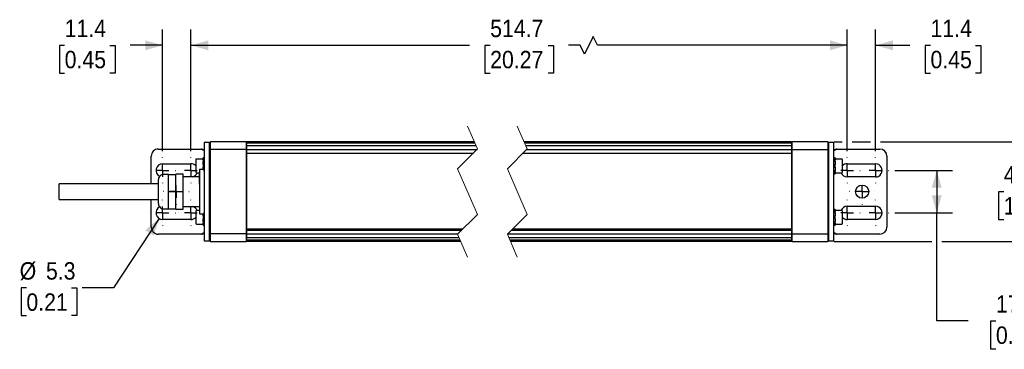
# Model space of a CAD drawing. Header units: millimetres. Extents: x 11 to 864, y 0 to 548.
# Tile 2 of 4: x 34 to 430, y 356 to 488. Entities that reach past the tile are written whole.
import ezdxf

# ---------------------------------------------------------------- set-up
doc = ezdxf.new("R2010")
doc.units = ezdxf.units.MM
doc.header["$LTSCALE"] = 2
for name, pattern in [('SLD-Center', [19.05, 15.24, -1.27, 1.27, -1.27]), ('SLD-Dashed', [5.08, 2.54, 2.54]), ('SLD-Solid', [0])]:
    doc.linetypes.add(name, pattern=pattern)
doc.layers.add('CENTER', color=40, linetype='SLD-Center')
doc.layers.add('DIMENSIONS', color=140, linetype='SLD-Solid', lineweight=25)
doc.styles.add('SLDTEXTSTYLE0', font='GOTHIC.TTF', dxfattribs={"width": 0.913})
doc.dimstyles.new('SLDDIMSTYLE1', dxfattribs={"dimtxt": 7, "dimasz": 7, "dimexe": 0, "dimexo": 0.0625, "dimgap": 1.75, "dimtad": 0, "dimtih": 1, "dimtoh": 1, "dimdec": 1, "dimrnd": 1e-09, "dimzin": 12, "dimdsep": 46, "dimtxsty": 'SLDTEXTSTYLE0', "dimsah": 1, "dimcen": 0.09, "dimadec": 0, "dimazin": 3, "dimtfac": 1, "dimtdec": 1, "dimtofl": 0, "dimtmove": 0, "dimatfit": 3, "dimfxl": 0, "dimfrac": 2, "dimtolj": 1, "dimtzin": 12, "dimarcsym": 0})
doc.dimstyles.new('SLDDIMSTYLE2', dxfattribs={"dimtxt": 7, "dimasz": 7, "dimexe": 0, "dimexo": 0.0625, "dimgap": 1.75, "dimtad": 0, "dimtih": 1, "dimtoh": 1, "dimdec": 1, "dimrnd": 1e-09, "dimzin": 12, "dimdsep": 46, "dimtxsty": 'SLDTEXTSTYLE0', "dimsah": 1, "dimcen": 0.09, "dimadec": 0, "dimazin": 3, "dimtfac": 1, "dimtdec": 1, "dimtmove": 0, "dimatfit": 0, "dimfxl": 0, "dimfrac": 2, "dimtolj": 1, "dimtzin": 12, "dimarcsym": 0})
doc.dimstyles.new('SLDDIMSTYLE4', dxfattribs={"dimtxt": 7, "dimasz": 7, "dimexe": 0, "dimexo": 0.0625, "dimgap": 1.75, "dimtad": 0, "dimtih": 1, "dimtoh": 1, "dimdec": 1, "dimrnd": 1e-09, "dimzin": 4, "dimdsep": 46, "dimtxsty": 'SLDTEXTSTYLE0', "dimsah": 1, "dimcen": 0.09, "dimadec": 0, "dimazin": 1, "dimtfac": 1, "dimtdec": 1, "dimtmove": 0, "dimatfit": 0, "dimfxl": 0, "dimfrac": 2, "dimtolj": 1, "dimtzin": 12, "dimarcsym": 0})
doc.dimstyles.new('SLDDIMSTYLE5', dxfattribs={"dimtxt": 7, "dimasz": 7, "dimexe": 0, "dimexo": 0.0625, "dimgap": 1.75, "dimtad": 0, "dimtih": 1, "dimtoh": 1, "dimdec": 1, "dimrnd": 1e-09, "dimzin": 12, "dimdsep": 46, "dimtxsty": 'SLDTEXTSTYLE0', "dimsah": 1, "dimcen": 0, "dimadec": 0, "dimazin": 3, "dimtfac": 1, "dimtdec": 1, "dimtofl": 0, "dimtmove": 0, "dimatfit": 3, "dimfxl": 0, "dimfrac": 2, "dimtolj": 1, "dimtzin": 12, "dimarcsym": 0})

# ---------------------------------------------------------------- blocks, each defined once
blk = doc.blocks.new('_D_10')
at = {"layer": 'DIMENSIONS'}
for p, q in [((102.92, 435.26), (102.92, 484.16)), ((366.79, 435.26), (366.79, 484.16)), ((264.66, 481.31), (261.16, 474.31)), ((266.41, 477.81), (264.66, 481.31)), ((102.92, 477.81), (214.95, 477.81)), ((223.22, 477.76), (221.09, 477.76)), ((221.09, 477.76), (221.09, 466.65)), ((246.49, 477.76), (248.63, 477.76)), ((248.63, 477.76), (248.63, 466.65)), ((259.41, 477.81), (254.77, 477.81)), ((261.16, 474.31), (259.41, 477.81)), ((366.79, 477.81), (266.41, 477.81)), ((221.09, 466.65), (223.22, 466.65)), ((248.63, 466.65), (246.49, 466.65))]:
    blk.add_line(p, q, dxfattribs=at)
for points in [[(102.92, 477.81), (109.92, 475.81), (109.92, 479.81)], [(366.79, 477.81), (359.79, 479.81), (359.79, 475.81)]]:
    blk.add_solid(points, dxfattribs=at)
at = {"layer": 'DIMENSIONS', "char_height": 7, "attachment_point": 1, "style": 'SLDTEXTSTYLE0'}
for s, insert in [('514.7', (223.22, 488.12)), ('20.27', (223.22, 475.59))]:
    blk.add_mtext(s, dxfattribs=dict(at, insert=insert))
blk = doc.blocks.new('_D_11')
at = {"layer": 'DIMENSIONS'}
for p, q in [((366.79, 435.26), (366.79, 484.16)), ((378.19, 435.26), (378.19, 484.16)), ((366.79, 477.81), (352.79, 477.81)), ((378.19, 477.81), (391.97, 477.81)), ((400.25, 477.76), (398.11, 477.76)), ((398.11, 477.76), (398.11, 466.65)), ((418.35, 477.76), (420.48, 477.76)), ((420.48, 477.76), (420.48, 466.65)), ((398.11, 466.65), (400.25, 466.65)), ((420.48, 466.65), (418.35, 466.65))]:
    blk.add_line(p, q, dxfattribs=at)
for points in [[(366.79, 477.81), (359.79, 479.81), (359.79, 475.81)], [(378.19, 477.81), (385.19, 475.81), (385.19, 479.81)]]:
    blk.add_solid(points, dxfattribs=at)
at = {"layer": 'DIMENSIONS', "char_height": 7, "attachment_point": 1, "style": 'SLDTEXTSTYLE0'}
for s, insert in [('11.4', (400.25, 488.12)), ('0.45', (400.25, 475.59))]:
    blk.add_mtext(s, dxfattribs=dict(at, insert=insert))
blk = doc.blocks.new('_D_12')
at = {"layer": 'DIMENSIONS'}
for p, q in [((438.75, 438.98), (438.75, 452.98)), ((361.46, 438.98), (364.79, 438.98)), ((368.79, 438.98), (376.19, 438.98)), ((380.19, 438.98), (445.1, 438.98)), ((429.7, 418.93), (427.57, 418.93)), ((427.57, 418.93), (427.57, 407.81)), ((447.8, 418.93), (449.93, 418.93)), ((449.93, 418.93), (449.93, 407.81)), ((427.57, 407.81), (429.7, 407.81)), ((449.93, 407.81), (447.8, 407.81)), ((361.46, 398.98), (400.75, 398.98)), ((404.75, 398.98), (445.1, 398.98)), ((438.75, 398.98), (438.75, 384.98))]:
    blk.add_line(p, q, dxfattribs=at)
for points in [[(438.75, 438.98), (440.75, 445.98), (436.75, 445.98)], [(438.75, 398.98), (436.75, 391.98), (440.75, 391.98)]]:
    blk.add_solid(points, dxfattribs=at)
at = {"layer": 'DIMENSIONS', "char_height": 7, "attachment_point": 1, "style": 'SLDTEXTSTYLE0'}
for s, insert in [('40.0', (429.7, 429.29)), ('1.57', (429.7, 416.76))]:
    blk.add_mtext(s, dxfattribs=dict(at, insert=insert))
blk = doc.blocks.new('_D_13')
at = {"layer": 'DIMENSIONS'}
for p, q in [((385.92, 427.53), (409.1, 427.53)), ((402.75, 427.53), (402.75, 410.43)), ((385.92, 410.43), (409.1, 410.43)), ((402.75, 366.98), (402.75, 410.43)), ((415.45, 366.98), (402.75, 366.98)), ((426.56, 366.93), (424.43, 366.93)), ((424.43, 366.93), (424.43, 355.81)), ((444.66, 366.93), (446.8, 366.93)), ((446.8, 366.93), (446.8, 355.81)), ((424.43, 355.81), (426.56, 355.81)), ((446.8, 355.81), (444.66, 355.81))]:
    blk.add_line(p, q, dxfattribs=at)
for points in [[(402.75, 427.53), (400.75, 420.53), (404.75, 420.53)], [(402.75, 410.43), (404.75, 417.43), (400.75, 417.43)]]:
    blk.add_solid(points, dxfattribs=at)
at = {"layer": 'DIMENSIONS', "char_height": 7, "attachment_point": 1, "style": 'SLDTEXTSTYLE0'}
for s, insert in [('17.1', (426.56, 377.29)), ('0.67', (426.56, 364.76))]:
    blk.add_mtext(s, dxfattribs=dict(at, insert=insert))
blk = doc.blocks.new('_D_14')
at = {"layer": 'DIMENSIONS'}
for p, q in [((91.52, 435.26), (91.52, 484.16)), ((102.92, 435.26), (102.92, 484.16)), ((52.15, 477.76), (50.02, 477.76)), ((50.02, 477.76), (50.02, 466.65)), ((70.26, 477.76), (72.39, 477.76)), ((72.39, 477.76), (72.39, 466.65)), ((91.52, 477.81), (78.53, 477.81)), ((102.92, 477.81), (116.92, 477.81)), ((50.02, 466.65), (52.15, 466.65)), ((72.39, 466.65), (70.26, 466.65))]:
    blk.add_line(p, q, dxfattribs=at)
for points in [[(91.52, 477.81), (84.52, 479.81), (84.52, 475.81)], [(102.92, 477.81), (109.92, 475.81), (109.92, 479.81)]]:
    blk.add_solid(points, dxfattribs=at)
at = {"layer": 'DIMENSIONS', "char_height": 7, "attachment_point": 1, "style": 'SLDTEXTSTYLE0'}
for s, insert in [('11.4', (52.15, 488.12)), ('0.45', (52.15, 475.59))]:
    blk.add_mtext(s, dxfattribs=dict(at, insert=insert))
blk = doc.blocks.new('_D_15')
at = {"layer": 'DIMENSIONS'}
for p, q in [((90.08, 408.21), (71.83, 380.23)), ((36.76, 380.23), (34.63, 380.23)), ((34.63, 380.23), (34.63, 369.12)), ((54.86, 380.23), (57, 380.23)), ((57, 380.23), (57, 369.12)), ((71.83, 380.23), (59.13, 380.23)), ((34.63, 369.12), (36.76, 369.12)), ((57, 369.12), (54.86, 369.12))]:
    blk.add_line(p, q, dxfattribs=at)
blk.add_solid([(90.08, 408.21), (84.58, 403.44), (87.93, 401.26)], dxfattribs=at)
at = {"layer": 'DIMENSIONS', "char_height": 7, "attachment_point": 1, "style": 'SLDTEXTSTYLE0'}
for s, insert in [('%%c', (34.07, 390.6)), ('5.3', (44.63, 390.6)), ('0.21', (36.76, 378.06))]:
    blk.add_mtext(s, dxfattribs=dict(at, insert=insert))
blk = doc.blocks.new('SW_CENTERMARKSYMBOL_1')
at = {"layer": 'CENTER', "color": 0}
for p, q in [((0, 5.08), (0, 5.19)), ((-5.08, 0), (-5.19, 0)), ((0, 0), (-2.54, 0)), ((0, 0), (0, 2.54)), ((0, 0), (0, -2.54)), ((0, 0), (2.54, 0)), ((5.08, 0), (5.19, 0)), ((0, -5.08), (0, -5.19))]:
    blk.add_line(p, q, dxfattribs=at)
blk = doc.blocks.new('SW_CENTERMARKSYMBOL_2')
at = {"layer": 'CENTER', "color": 0}
for p, q in [((0, 5.08), (0, 5.19)), ((-5.08, 0), (-5.19, 0)), ((0, 0), (-2.54, 0)), ((0, 0), (0, 2.54)), ((0, 0), (0, -2.54)), ((0, 0), (2.54, 0)), ((5.08, 0), (5.19, 0)), ((0, -5.08), (0, -5.19))]:
    blk.add_line(p, q, dxfattribs=at)
blk = doc.blocks.new('SW_CENTERMARKSYMBOL_3')
at = {"layer": 'CENTER', "color": 0}
for p, q in [((0, 5.08), (0, 5.19)), ((-5.08, 0), (-5.19, 0)), ((0, 0), (-2.54, 0)), ((0, 0), (0, 2.54)), ((0, 0), (0, -2.54)), ((0, 0), (2.54, 0)), ((5.08, 0), (5.19, 0)), ((0, -5.08), (0, -5.19))]:
    blk.add_line(p, q, dxfattribs=at)
blk = doc.blocks.new('SW_CENTERMARKSYMBOL_4')
at = {"layer": 'CENTER', "color": 0}
for p, q in [((0, 5.08), (0, 5.19)), ((-5.08, 0), (-5.19, 0)), ((0, 0), (-2.54, 0)), ((0, 0), (0, 2.54)), ((0, 0), (0, -2.54)), ((0, 0), (2.54, 0)), ((5.08, 0), (5.19, 0)), ((0, -5.08), (0, -5.19))]:
    blk.add_line(p, q, dxfattribs=at)
blk = doc.blocks.new('SW_CENTERMARKSYMBOL_5')
at = {"layer": 'CENTER', "color": 0}
for p, q in [((0, 5.08), (0, 5.19)), ((-5.08, 0), (-5.19, 0)), ((0, 0), (-2.54, 0)), ((0, 0), (0, 2.54)), ((0, 0), (0, -2.54)), ((0, 0), (2.54, 0)), ((5.08, 0), (5.19, 0)), ((0, -5.08), (0, -5.19))]:
    blk.add_line(p, q, dxfattribs=at)
blk = doc.blocks.new('SW_CENTERMARKSYMBOL_6')
at = {"layer": 'CENTER', "color": 0}
for p, q in [((0, 5.08), (0, 5.19)), ((-5.08, 0), (-5.19, 0)), ((0, 0), (-2.54, 0)), ((0, 0), (0, 2.54)), ((0, 0), (0, -2.54)), ((0, 0), (2.54, 0)), ((5.08, 0), (5.19, 0)), ((0, -5.08), (0, -5.19))]:
    blk.add_line(p, q, dxfattribs=at)
blk = doc.blocks.new('SW_CENTERMARKSYMBOL_7')
at = {"layer": 'CENTER', "color": 0}
for p, q in [((0, 5.08), (0, 5.19)), ((-5.08, 0), (-5.19, 0)), ((0, 0), (-2.54, 0)), ((0, 0), (0, 2.54)), ((0, 0), (0, -2.54)), ((0, 0), (2.54, 0)), ((5.08, 0), (5.19, 0)), ((0, -5.08), (0, -5.19))]:
    blk.add_line(p, q, dxfattribs=at)
blk = doc.blocks.new('SW_CENTERMARKSYMBOL_8')
at = {"layer": 'CENTER', "color": 0}
for p, q in [((0, 5.08), (0, 5.19)), ((-5.08, 0), (-5.19, 0)), ((0, 0), (-2.54, 0)), ((0, 0), (0, 2.54)), ((0, 0), (0, -2.54)), ((0, 0), (2.54, 0)), ((5.08, 0), (5.19, 0)), ((0, -5.08), (0, -5.19))]:
    blk.add_line(p, q, dxfattribs=at)
blk = doc.blocks.new('SW_CENTERMARKSYMBOL_9')
at = {"layer": 'CENTER', "color": 0}
for p, q in [((0, 5.08), (0, 5.19)), ((-5.08, 0), (-5.19, 0)), ((0, 0), (-2.54, 0)), ((0, 0), (0, 2.54)), ((0, 0), (0, -2.54)), ((0, 0), (2.54, 0)), ((5.08, 0), (5.19, 0)), ((0, -5.08), (0, -5.19))]:
    blk.add_line(p, q, dxfattribs=at)
blk = doc.blocks.new('SW_CENTERMARKSYMBOL_10')
at = {"layer": 'CENTER', "color": 0}
for p, q in [((0, 5.08), (0, 5.19)), ((-5.08, 0), (-5.19, 0)), ((0, 0), (-2.54, 0)), ((0, 0), (0, 2.54)), ((0, 0), (0, -2.54)), ((0, 0), (2.54, 0)), ((5.08, 0), (5.19, 0)), ((0, -5.08), (0, -5.19))]:
    blk.add_line(p, q, dxfattribs=at)

msp = doc.modelspace()

# ---------------------------------------------------------------- linework, layer by layer
at = {"color": 7, "linetype": 'SLD-Dashed', "lineweight": 18}
for p, q in [((214.13, 445.29), (218.13, 436.14)), ((234.13, 445.29), (238.13, 436.14)), ((218.13, 436.14), (210.13, 428.14)), ((238.13, 436.14), (230.13, 428.14)), ((210.13, 428.14), (218.13, 409.83)), ((230.13, 428.14), (238.13, 409.83)), ((218.13, 409.83), (210.13, 401.83)), ((238.13, 409.83), (230.13, 401.83)), ((210.13, 401.83), (214.13, 392.67)), ((230.13, 401.83), (234.13, 392.67))]:
    msp.add_line(p, q, dxfattribs=at)
for p, q in [((89.81, 436.08), (107.14, 436.08)), ((107.94, 435.91), (108.3, 435.8)), ((110.3, 438.78), (108.3, 438.78)), ((108.3, 438.78), (108.3, 438.5)), ((108.3, 438.5), (108.3, 433.11)), ((110.8, 438.98), (110.3, 438.48)), ((110.3, 438.78), (110.3, 438.5)), ((110.3, 438.5), (110.3, 438.48)), ((110.3, 438.48), (110.3, 437.26)), ((110.3, 437.26), (110.3, 437.18)), ((110.3, 437.18), (110.3, 435.62)), ((110.8, 435.98), (110.3, 435.48)), ((110.3, 435.62), (110.3, 435.48)), ((110.3, 435.48), (110.3, 435.28)), ((125.1, 438.98), (110.8, 438.98)), ((110.8, 437.72), (110.8, 438.98)), ((110.8, 437.66), (110.8, 437.72)), ((110.8, 436.1), (110.8, 437.66)), ((110.8, 435.98), (110.8, 436.1)), ((110.8, 435.28), (110.8, 435.98)), ((125.1, 435.98), (110.8, 435.98)), ((125.3, 438.78), (125.1, 438.98)), ((125.1, 438.98), (125.1, 437.72)), ((125.1, 437.72), (125.1, 437.66)), ((125.1, 437.66), (125.1, 436.1)), ((125.1, 436.1), (125.1, 435.98)), ((125.1, 435.98), (125.1, 435.28)), ((125.3, 435.78), (125.1, 435.98)), ((216.91, 438.94), (125.3, 438.94)), ((125.3, 438.94), (125.3, 438.85)), ((125.3, 438.94), (125.3, 438.94)), ((125.3, 438.85), (125.3, 438.63)), ((125.3, 438.41), (125.3, 438.61)), ((217.14, 438.41), (125.3, 438.41)), ((125.3, 438.41), (125.3, 438.4)), ((125.3, 438.4), (125.3, 438.16)), ((125.3, 438.16), (125.3, 437.93)), ((125.3, 437.54), (125.3, 437.98)), ((125.3, 437.93), (125.3, 437.9)), ((125.3, 437.46), (125.3, 437.54)), ((217.56, 437.46), (125.3, 437.46)), ((125.3, 437.46), (125.3, 437.45)), ((125.3, 437.46), (125.3, 437.46)), ((125.3, 437.45), (125.3, 435.99)), ((125.3, 435.99), (125.3, 435.98)), ((125.3, 435.98), (217.98, 435.98)), ((125.3, 435.98), (125.3, 435.28)), ((344.42, 438.94), (236.91, 438.94)), ((344.42, 438.41), (237.14, 438.41)), ((344.42, 437.46), (237.56, 437.46)), ((237.98, 435.98), (344.42, 435.98)), ((344.62, 438.98), (344.42, 438.78)), ((344.42, 438.94), (344.42, 438.85)), ((344.42, 438.94), (344.42, 438.94)), ((344.42, 438.85), (344.42, 438.63)), ((344.42, 438.61), (344.42, 438.41)), ((344.42, 438.41), (344.42, 438.4)), ((344.42, 438.4), (344.42, 438.16)), ((344.42, 438.16), (344.42, 437.93)), ((344.42, 437.9), (344.42, 437.93)), ((344.42, 437.9), (344.42, 437.54)), ((344.42, 437.54), (344.42, 437.46)), ((344.42, 437.46), (344.42, 437.45)), ((344.42, 437.46), (344.42, 437.46)), ((344.42, 437.45), (344.42, 435.99)), ((344.42, 435.98), (344.42, 435.99)), ((344.42, 435.98), (344.42, 435.28)), ((344.42, 435.78), (344.62, 435.98)), ((358.92, 438.98), (344.62, 438.98)), ((344.62, 437.72), (344.62, 438.98)), ((344.62, 437.66), (344.62, 437.72)), ((344.62, 436.1), (344.62, 437.66)), ((344.62, 435.98), (344.62, 436.1)), ((344.62, 435.98), (358.92, 435.98)), ((344.62, 435.28), (344.62, 435.98)), ((359.42, 438.48), (358.92, 438.98)), ((358.92, 438.98), (358.92, 437.72)), ((358.92, 437.72), (358.92, 437.66)), ((358.92, 437.66), (358.92, 436.1)), ((358.92, 436.1), (358.92, 435.98)), ((358.92, 435.98), (358.92, 435.28)), ((358.92, 435.98), (359.42, 435.48)), ((361.42, 438.78), (359.42, 438.78)), ((359.42, 438.5), (359.42, 438.78)), ((359.42, 438.48), (359.42, 438.5)), ((359.42, 437.26), (359.42, 438.48)), ((359.42, 437.18), (359.42, 437.26)), ((359.42, 435.62), (359.42, 437.18)), ((359.42, 435.48), (359.42, 435.62)), ((359.42, 435.28), (359.42, 435.48)), ((361.42, 438.5), (361.42, 438.78)), ((361.42, 433.11), (361.42, 438.5)), ((361.47, 435.81), (361.78, 435.91)), ((362.57, 436.08), (379.9, 436.08)), ((86.96, 422.18), (86.96, 433.23)), ((104.85, 431.77), (104.85, 426.87)), ((107.85, 432.07), (105.15, 432.07)), ((108.3, 432.51), (107.85, 432.51)), ((107.85, 432.02), (107.85, 432.51)), ((107.85, 432.02), (108.3, 432.02)), ((107.85, 431.61), (107.85, 432.02)), ((107.85, 431.61), (107.85, 431.13)), ((108.3, 433.11), (108.3, 430.39)), ((110.3, 435.28), (110.3, 402.68)), ((110.8, 402.68), (110.8, 435.28)), ((125.1, 435.28), (125.1, 402.68)), ((125.3, 435.28), (125.3, 434.73)), ((125.3, 434.73), (125.3, 434.49)), ((125.3, 434.48), (125.3, 434.49)), ((125.3, 434.48), (125.3, 403.98)), ((125.3, 434.48), (216.48, 434.48)), ((236.48, 434.48), (344.42, 434.48)), ((344.42, 435.28), (344.42, 434.73)), ((344.42, 434.73), (344.42, 434.49)), ((344.42, 434.49), (344.42, 434.48)), ((344.42, 434.48), (344.42, 403.98)), ((344.62, 402.68), (344.62, 435.28)), ((358.92, 435.28), (358.92, 402.68)), ((359.42, 402.68), (359.42, 435.28)), ((361.42, 430.39), (361.42, 433.11)), ((361.87, 432.51), (361.42, 432.51)), ((361.42, 432.02), (361.87, 432.02)), ((361.87, 432.51), (361.87, 432.02)), ((364.57, 432.07), (361.87, 432.07)), ((361.87, 432.02), (361.87, 431.61)), ((361.87, 431.13), (361.87, 431.61)), ((364.87, 426.87), (364.87, 431.77)), ((382.75, 433.23), (382.75, 404.73)), ((91.52, 430.18), (102.92, 430.18)), ((106.3, 427.89), (106.3, 427.53)), ((106.3, 427.53), (106.3, 426.29)), ((108.29, 427.9), (106.31, 427.9)), ((108.3, 431.13), (107.85, 431.13)), ((107.85, 429.96), (107.85, 431.13)), ((107.85, 429.96), (108.3, 429.96)), ((107.85, 429.86), (107.85, 429.96)), ((107.85, 429.81), (107.85, 428.83)), ((107.85, 428.69), (107.85, 428.79)), ((108.3, 428.69), (107.85, 428.69)), ((107.85, 427.9), (107.85, 428.69)), ((108.3, 430.39), (108.3, 407.57)), ((361.87, 431.13), (361.42, 431.13)), ((361.42, 407.57), (361.42, 430.39)), ((361.42, 429.96), (361.87, 429.96)), ((361.87, 428.69), (361.42, 428.69)), ((361.87, 431.13), (361.87, 429.96)), ((361.87, 429.96), (361.87, 429.86)), ((361.87, 428.83), (361.87, 429.81)), ((361.87, 428.79), (361.87, 428.69)), ((361.87, 428.69), (361.87, 427.52)), ((366.79, 430.18), (378.19, 430.18)), ((89.9, 414.05), (89.9, 423.91)), ((93.9, 425.91), (91.9, 425.91)), ((93.9, 422.44), (93.9, 425.91)), ((93.9, 425.91), (96.8, 425.91)), ((99.8, 425.98), (96.8, 425.98)), ((96.8, 425.91), (96.8, 425.98)), ((96.8, 423.31), (96.8, 425.91)), ((99.8, 411.98), (99.8, 425.98)), ((106.3, 424.98), (99.8, 424.98)), ((105.15, 426.57), (106.3, 426.57)), ((106.3, 426.29), (106.3, 422.03)), ((106.31, 422.03), (106.31, 426.3)), ((108.29, 426.3), (108.29, 422.03)), ((361.42, 427.52), (361.87, 427.52)), ((361.87, 426.62), (361.42, 426.62)), ((361.42, 426.13), (361.87, 426.13)), ((361.87, 427.04), (361.87, 427.52)), ((361.87, 427.04), (361.87, 426.62)), ((361.87, 426.62), (361.87, 426.13)), ((361.87, 426.57), (364.57, 426.57)), ((378.19, 424.88), (366.79, 424.88)), ((89.9, 422.18), (49.9, 422.18)), ((49.9, 415.78), (49.9, 422.18)), ((93.9, 418.98), (93.9, 422.44)), ((96.8, 421.58), (96.8, 423.31)), ((96.8, 418.98), (96.8, 421.58)), ((106.3, 422.03), (106.3, 418.61)), ((49.9, 415.78), (89.9, 415.78)), ((86.96, 404.73), (86.96, 415.78)), ((93.9, 418.98), (96.8, 418.98)), ((93.9, 415.52), (93.9, 418.98)), ((96.8, 416.38), (96.8, 418.98)), ((96.8, 414.65), (96.8, 416.38)), ((106.3, 418.61), (106.3, 413.48)), ((91.9, 412.05), (93.9, 412.05)), ((93.9, 412.05), (93.9, 415.52)), ((93.9, 412.05), (96.8, 412.05)), ((96.8, 412.05), (96.8, 414.65)), ((96.8, 411.98), (96.8, 412.05)), ((96.8, 411.98), (99.8, 411.98)), ((99.8, 412.98), (106.3, 412.98)), ((106.3, 413.48), (106.3, 411.3)), ((361.87, 411.83), (361.42, 411.83)), ((361.87, 411.83), (361.87, 411.34)), ((366.79, 413.08), (378.19, 413.08)), ((102.92, 407.78), (91.52, 407.78)), ((104.85, 411.09), (104.85, 406.19)), ((106.3, 411.39), (105.15, 411.39)), ((106.3, 411.3), (106.3, 410.07)), ((106.31, 410.06), (108.29, 410.06)), ((107.85, 409.27), (107.85, 410.04)), ((107.85, 409.27), (108.3, 409.27)), ((107.85, 409.18), (107.85, 409.27)), ((107.85, 409.13), (107.85, 408.15)), ((107.85, 408), (107.85, 408.1)), ((108.3, 408), (107.85, 408)), ((107.85, 406.83), (107.85, 408)), ((361.42, 411.34), (361.87, 411.34)), ((361.87, 410.44), (361.42, 410.44)), ((361.42, 409.27), (361.87, 409.27)), ((361.87, 408), (361.42, 408)), ((364.57, 411.39), (361.87, 411.39)), ((361.87, 411.34), (361.87, 410.93)), ((361.87, 410.44), (361.87, 410.93)), ((361.87, 410.44), (361.87, 409.27)), ((361.87, 409.27), (361.87, 409.18)), ((361.87, 408.15), (361.87, 409.13)), ((361.87, 408.1), (361.87, 408)), ((361.87, 408), (361.87, 406.83)), ((364.87, 406.19), (364.87, 411.09)), ((378.19, 407.78), (366.79, 407.78)), ((105.15, 405.89), (107.85, 405.89)), ((107.85, 406.83), (108.3, 406.83)), ((107.85, 406.83), (107.85, 406.35)), ((107.85, 405.94), (107.85, 406.35)), ((108.3, 405.94), (107.85, 405.94)), ((107.85, 405.45), (107.85, 405.94)), ((107.85, 405.45), (108.3, 405.45)), ((108.3, 407.57), (108.3, 404.86)), ((108.3, 404.86), (108.3, 399.46)), ((125.3, 403.98), (212.29, 403.98)), ((125.3, 403.48), (125.3, 403.98)), ((232.29, 403.98), (344.42, 403.98)), ((344.42, 403.98), (344.42, 403.48)), ((361.42, 404.86), (361.42, 407.57)), ((361.42, 406.83), (361.87, 406.83)), ((361.87, 405.94), (361.42, 405.94)), ((361.42, 405.45), (361.87, 405.45)), ((361.42, 399.46), (361.42, 404.86)), ((361.87, 406.35), (361.87, 406.83)), ((361.87, 406.35), (361.87, 405.94)), ((361.87, 405.94), (361.87, 405.45)), ((361.87, 405.89), (364.57, 405.89)), ((107.14, 401.88), (89.81, 401.88)), ((108.24, 402.15), (107.94, 402.05)), ((110.3, 402.68), (110.3, 402.48)), ((110.8, 401.98), (110.3, 402.48)), ((110.3, 402.48), (110.3, 402.34)), ((110.3, 402.34), (110.3, 400.78)), ((110.3, 400.78), (110.3, 400.71)), ((110.3, 400.71), (110.3, 399.48)), ((110.8, 401.98), (110.8, 402.68)), ((125.1, 401.98), (110.8, 401.98)), ((110.8, 401.86), (110.8, 401.98)), ((110.8, 400.3), (110.8, 401.86)), ((110.8, 400.24), (110.8, 400.3)), ((110.8, 398.98), (110.8, 400.24)), ((125.1, 402.68), (125.1, 401.98)), ((125.3, 402.18), (125.1, 401.98)), ((125.1, 401.98), (125.1, 401.86)), ((125.1, 401.86), (125.1, 400.3)), ((125.1, 400.3), (125.1, 400.24)), ((125.1, 400.24), (125.1, 398.98)), ((125.3, 403.48), (211.79, 403.48)), ((125.3, 403.48), (125.3, 403.23)), ((125.3, 403.23), (125.3, 402.68)), ((125.3, 402.68), (125.3, 401.98)), ((125.3, 401.98), (210.29, 401.98)), ((125.3, 401.98), (125.3, 401.97)), ((125.3, 401.97), (125.3, 400.51)), ((125.3, 400.51), (125.3, 400.5)), ((125.3, 400.5), (210.71, 400.5)), ((125.3, 400.5), (125.3, 400.5)), ((125.3, 400.42), (125.3, 400.5)), ((125.3, 400.06), (125.3, 400.42)), ((125.3, 400.06), (125.3, 400.03)), ((125.3, 400.03), (125.3, 399.8)), ((230.29, 401.98), (344.42, 401.98)), ((230.71, 400.5), (344.42, 400.5)), ((231.79, 403.48), (344.42, 403.48)), ((344.42, 403.48), (344.42, 403.23)), ((344.42, 403.23), (344.42, 402.68)), ((344.42, 402.68), (344.42, 401.98)), ((344.42, 402.18), (344.62, 401.98)), ((344.42, 401.97), (344.42, 401.98)), ((344.42, 401.97), (344.42, 400.51)), ((344.42, 400.51), (344.42, 400.5)), ((344.42, 400.5), (344.42, 400.5)), ((344.42, 400.5), (344.42, 400.42)), ((344.42, 400.42), (344.42, 400.06)), ((344.42, 400.03), (344.42, 400.06)), ((344.42, 400.03), (344.42, 399.8)), ((344.62, 401.98), (344.62, 402.68)), ((344.62, 401.98), (358.92, 401.98)), ((344.62, 401.86), (344.62, 401.98)), ((344.62, 400.3), (344.62, 401.86)), ((344.62, 400.24), (344.62, 400.3)), ((344.62, 398.98), (344.62, 400.24)), ((358.92, 402.68), (358.92, 401.98)), ((358.92, 401.98), (359.42, 402.48)), ((358.92, 401.98), (358.92, 401.86)), ((358.92, 401.86), (358.92, 400.3)), ((358.92, 400.3), (358.92, 400.24)), ((358.92, 400.24), (358.92, 398.98)), ((359.42, 402.48), (359.42, 402.68)), ((359.42, 402.34), (359.42, 402.48)), ((359.42, 400.78), (359.42, 402.34)), ((359.42, 400.71), (359.42, 400.78)), ((359.42, 399.48), (359.42, 400.71)), ((361.78, 402.05), (361.47, 402.15)), ((379.9, 401.88), (362.57, 401.88)), ((108.3, 399.46), (108.3, 399.18)), ((108.3, 399.18), (110.3, 399.18)), ((110.3, 399.48), (110.8, 398.98)), ((110.3, 399.48), (110.3, 399.46)), ((110.3, 399.46), (110.3, 399.18)), ((110.8, 398.98), (125.1, 398.98)), ((125.1, 398.98), (125.3, 399.18)), ((125.3, 399.8), (125.3, 399.56)), ((125.3, 399.56), (125.3, 399.55)), ((125.3, 399.55), (211.13, 399.55)), ((125.3, 399.36), (125.3, 399.55)), ((125.3, 399.34), (125.3, 399.11)), ((125.3, 399.11), (125.3, 399.02)), ((125.3, 399.02), (211.36, 399.02)), ((125.3, 399.02), (125.3, 399.02)), ((231.13, 399.55), (344.42, 399.55)), ((231.36, 399.02), (344.42, 399.02)), ((344.42, 399.8), (344.42, 399.56)), ((344.42, 399.56), (344.42, 399.55)), ((344.42, 399.55), (344.42, 399.36)), ((344.42, 399.34), (344.42, 399.11)), ((344.42, 399.18), (344.62, 398.98)), ((344.42, 399.11), (344.42, 399.02)), ((344.42, 399.02), (344.42, 399.02)), ((344.62, 398.98), (358.92, 398.98)), ((358.92, 398.98), (359.42, 399.48)), ((359.42, 399.46), (359.42, 399.48)), ((359.42, 399.18), (359.42, 399.46)), ((359.42, 399.18), (361.42, 399.18)), ((361.42, 399.18), (361.42, 399.46))]:
    msp.add_line(p, q)
msp.add_circle((372.75, 418.98), 2.65)
for centre, radius, start, end in [((89.81, 433.23), 2.85, 89.9997, 180.0004), ((107.14, 435.08), 1, 81.0768, 90.0002), ((362.57, 435.08), 1, 90.0015, 98.9215), ((379.9, 433.23), 2.85, 0.0006, 89.9999), ((105.15, 431.77), 0.3, 90.0031, 179.9987), ((364.57, 431.77), 0.3, 0.0062, 89.9977), ((91.52, 427.53), 2.65, 89.9994, 243.3987), ((102.92, 427.53), 2.65, 43.484, 89.9996), ((106.31, 427.89), 0.00999, 89.9271, 180.0836), ((108.29, 427.89), 0.00999, 359.9164, 90.0729), ((366.79, 427.53), 2.65, 89.9868, 136.5296), ((378.19, 427.53), 2.65, 269.9995, 90.0005), ((91.9, 423.91), 2, 89.9992, 180.0011), ((102.92, 427.53), 2.65, 285.7903, 338.7976), ((105.15, 426.87), 0.3, 180.0014, 269.9968), ((366.79, 427.53), 2.65, 201.2008, 270.0013), ((364.57, 426.87), 0.3, 270.0024, 359.9938), ((91.52, 410.43), 2.65, 116.6016, 270.0002), ((91.9, 414.05), 2, 179.9989, 270.0008), ((102.92, 410.43), 2.65, 21.2024, 74.2097), ((366.79, 410.43), 2.65, 89.9987, 158.7992), ((378.19, 410.43), 2.65, 269.9995, 90.0005), ((102.92, 410.43), 2.65, 270.0046, 316.5118), ((105.15, 411.09), 0.3, 90.0032, 179.9986), ((106.31, 410.07), 0.00999, 179.9164, 270.0729), ((108.29, 410.07), 0.00999, 269.9271, 0.0836), ((364.57, 411.09), 0.3, 0.0062, 89.9976), ((366.79, 410.43), 2.65, 223.4834, 270.0002), ((89.81, 404.73), 2.85, 179.9996, 270.0003), ((105.15, 406.19), 0.3, 180.0013, 269.9969), ((364.57, 406.19), 0.3, 270.0023, 359.9938), ((379.9, 404.73), 2.85, 270.0001, 359.9994), ((107.14, 402.88), 1, 269.9998, 278.9232), ((362.57, 402.88), 1, 261.0785, 269.9985)]:
    msp.add_arc(centre, radius, start, end)
for points, knots in [([(107.51, 435.91), (107.49, 435.93), (107.46, 435.97), (107.4, 436.02), (107.35, 436.05), (107.31, 436.06), (107.3, 436.07)], [0, 0, 0, 0, 0.315823, 0.593113, 0.834447, 1, 1, 1, 1]), ([(107.3, 436.07), (107.39, 436.06), (107.53, 436.04), (107.72, 435.99), (107.84, 435.95), (107.91, 435.92), (107.94, 435.91)], [0, 0, 0, 0, 0.413545, 0.666893, 0.866251, 1, 1, 1, 1]), ([(108.28, 435.98), (108.27, 435.89), (108.25, 435.76), (108.15, 435.62), (108.02, 435.57), (107.87, 435.6), (107.69, 435.71), (107.58, 435.83), (107.51, 435.91)], [0, 0, 0, 0, 0.222435, 0.339481, 0.445198, 0.570527, 0.728253, 1, 1, 1, 1]), ([(108.3, 436.08), (108.3, 436.07), (108.29, 436.06), (108.29, 436.03), (108.29, 436), (108.28, 435.99), (108.28, 435.98)], [0, 0, 0, 0, 0.185552, 0.451533, 0.754864, 1, 1, 1, 1]), ([(361.43, 435.98), (361.43, 435.99), (361.43, 436.01), (361.42, 436.05), (361.42, 436.07), (361.42, 436.08), (361.42, 436.08)], [0, 0, 0, 0, 0.397314, 0.688648, 0.911924, 1, 1, 1, 1]), ([(362.2, 435.91), (362.13, 435.83), (362.03, 435.7), (361.84, 435.6), (361.69, 435.57), (361.56, 435.62), (361.46, 435.77), (361.44, 435.89), (361.43, 435.98)], [0, 0, 0, 0, 0.277975, 0.43422, 0.558362, 0.663195, 0.78002, 1, 1, 1, 1]), ([(361.78, 435.91), (361.82, 435.93), (361.92, 435.97), (362.08, 436.01), (362.24, 436.05), (362.36, 436.06), (362.42, 436.07)], [0, 0, 0, 0, 0.234902, 0.466267, 0.731142, 1, 1, 1, 1]), ([(362.42, 436.07), (362.39, 436.06), (362.35, 436.04), (362.29, 436), (362.24, 435.95), (362.21, 435.92), (362.2, 435.91)], [0, 0, 0, 0, 0.28756, 0.562243, 0.815443, 1, 1, 1, 1]), ([(107.3, 401.89), (107.32, 401.9), (107.37, 401.92), (107.43, 401.96), (107.48, 402.01), (107.5, 402.04), (107.51, 402.05)], [0, 0, 0, 0, 0.287561, 0.562199, 0.815478, 1, 1, 1, 1]), ([(107.94, 402.05), (107.89, 402.03), (107.79, 401.99), (107.64, 401.95), (107.47, 401.91), (107.36, 401.9), (107.3, 401.89)], [0, 0, 0, 0, 0.234886, 0.466234, 0.731136, 1, 1, 1, 1]), ([(107.51, 402.05), (107.58, 402.13), (107.69, 402.26), (107.88, 402.36), (108.03, 402.39), (108.15, 402.34), (108.25, 402.2), (108.27, 402.07), (108.28, 401.98)], [0, 0, 0, 0, 0.277982, 0.434203, 0.55837, 0.663202, 0.780019, 1, 1, 1, 1]), ([(108.28, 401.98), (108.28, 401.97), (108.29, 401.95), (108.29, 401.92), (108.29, 401.89), (108.3, 401.88), (108.3, 401.88)], [0, 0, 0, 0, 0.3973114, 0.6886568, 0.9119208, 1, 1, 1, 1]), ([(361.42, 401.88), (361.42, 401.89), (361.42, 401.9), (361.42, 401.93), (361.43, 401.96), (361.43, 401.98), (361.43, 401.98)], [0, 0, 0, 0, 0.185566, 0.4515556, 0.7548568, 1, 1, 1, 1]), ([(361.43, 401.98), (361.44, 402.07), (361.46, 402.2), (361.56, 402.34), (361.69, 402.39), (361.84, 402.36), (362.03, 402.26), (362.14, 402.13), (362.2, 402.05)], [0, 0, 0, 0, 0.222432, 0.339478, 0.445208, 0.570524, 0.728262, 1, 1, 1, 1]), ([(362.42, 401.89), (362.33, 401.9), (362.18, 401.92), (361.99, 401.97), (361.87, 402.01), (361.8, 402.04), (361.78, 402.05)], [0, 0, 0, 0, 0.413514, 0.666879, 0.866233, 1, 1, 1, 1]), ([(362.2, 402.05), (362.22, 402.03), (362.26, 401.99), (362.32, 401.94), (362.37, 401.91), (362.4, 401.9), (362.42, 401.89)], [0, 0, 0, 0, 0.315863, 0.593157, 0.834445, 1, 1, 1, 1])]:
    msp.add_open_spline(points, degree=3, knots=knots)

# ---------------------------------------------------------------- block references
at = {"layer": 'CENTER'}
for name, p in [('SW_CENTERMARKSYMBOL_5', (91.52, 427.53)), ('SW_CENTERMARKSYMBOL_6', (102.92, 427.53)), ('SW_CENTERMARKSYMBOL_8', (366.79, 427.53)), ('SW_CENTERMARKSYMBOL_7', (378.19, 427.53)), ('SW_CENTERMARKSYMBOL_1', (96.96, 418.98)), ('SW_CENTERMARKSYMBOL_2', (372.75, 418.98)), ('SW_CENTERMARKSYMBOL_4', (91.52, 410.43)), ('SW_CENTERMARKSYMBOL_3', (102.92, 410.43)), ('SW_CENTERMARKSYMBOL_9', (366.79, 410.43)), ('SW_CENTERMARKSYMBOL_10', (378.19, 410.43))]:
    msp.add_blockref(name, p, dxfattribs=at)

# ---------------------------------------------------------------- dimensions: what is measured, and where the dimension line sits
at = {"layer": 'DIMENSIONS'}
for base, p1, p2, picture, middle in [((102.92, 477.81), (91.52, 432.72), (102.92, 432.72), '_D_14', (61.2, 477.81)), ((378.19, 477.81), (366.79, 432.72), (378.19, 432.72), '_D_11', (409.3, 477.81))]:
    dim = msp.add_linear_dim(base=base, p1=p1, p2=p2, dimstyle='SLDDIMSTYLE2', dxfattribs=at)
    dim.commit()
    dim.dimension.update_dxf_attribs({"geometry": picture, "text_midpoint": middle, "dimtype": 160})
dim = msp.add_linear_dim(base=(366.79, 477.81), p1=(102.92, 432.72), p2=(366.79, 432.72), text='514.7', dimstyle='SLDDIMSTYLE1', dxfattribs=at)
dim.commit()
dim.dimension.update_dxf_attribs({"geometry": '_D_10', "text_midpoint": (234.86, 477.81), "dimtype": 160})
for base, p1, p2, dimstyle, picture, middle in [((438.75, 398.98), (358.92, 438.98), (358.92, 398.98), 'SLDDIMSTYLE4', '_D_12', (438.75, 418.98)), ((402.75, 410.43), (383.38, 427.53), (383.38, 410.43), 'SLDDIMSTYLE1', '_D_13', (402.75, 366.98))]:
    dim = msp.add_linear_dim(base=base, p1=p1, p2=p2, angle=90, dimstyle=dimstyle, dxfattribs=at)
    dim.commit()
    dim.dimension.update_dxf_attribs({"geometry": picture, "text_midpoint": middle, "dimtype": 160})
dim = msp.add_diameter_dim_2p(p1=(92.97, 412.65), p2=(90.08, 408.21), dimstyle='SLDDIMSTYLE5', dxfattribs=at)
dim.commit()
dim.dimension.update_dxf_attribs({"geometry": '_D_15', "text_midpoint": (45.81, 380.23), "dimtype": 163})

doc.saveas('drawing.dxf')
